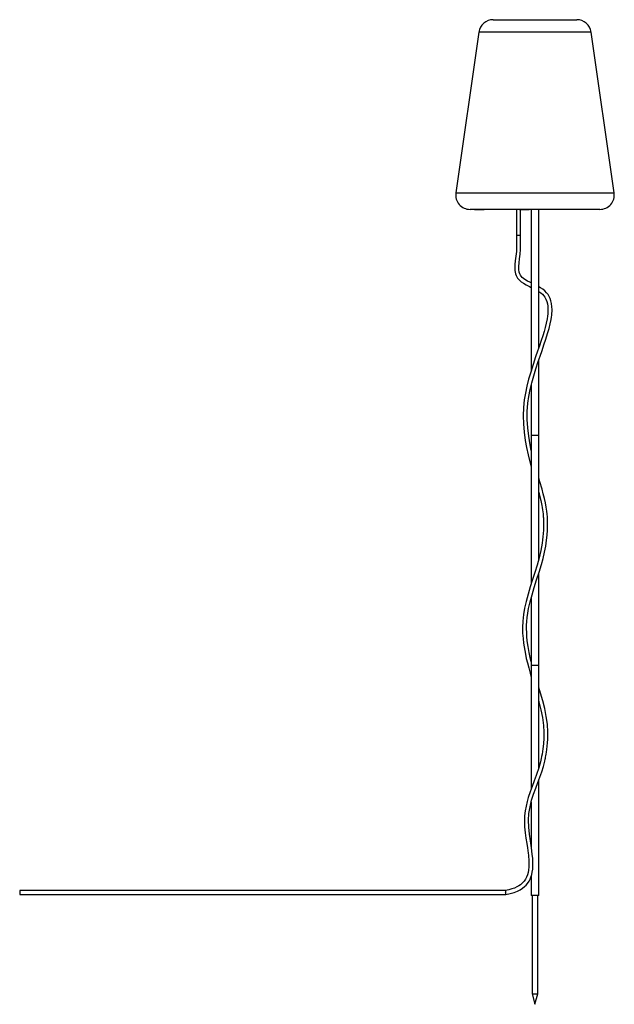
# Model space of a CAD drawing. Header units: millimetres. Extents: x -1314 to -279, y -831 to 882.
import ezdxf

# ---------------------------------------------------------------- set-up
doc = ezdxf.new("R2010")
doc.units = ezdxf.units.MM

msp = doc.modelspace()

# ---------------------------------------------------------------- linework, layer by layer
at = {"color": 7, "linetype": 'Continuous', "lineweight": 25}
for p, q in [((-489.7, 882.2), (-343.9, 882.2)), ((-514.4, 860.7), (-554.5, 580.7)), ((-279, 580.7), (-319.1, 860.7)), ((-303.8, 552.2), (-529.8, 552.2)), ((-522, 552.2), (-522, 551.2)), ((-515.9, 551.2), (-522, 551.2)), ((-521.9, 551.2), (-521.9, 552.2)), ((-521.5, 551.2), (-521.5, 552.2)), ((-518.5, 551.2), (-518.5, 552.2)), ((-517.6, 551.2), (-517.6, 552.2)), ((-517.4, 551.2), (-517.4, 551.1)), ((-516.9, 551.2), (-516.9, 552.2)), ((-516.3, 551.2), (-516.3, 552.2)), ((-516.1, 551.2), (-516.1, 551.1)), ((-515.9, 551.2), (-515.9, 552.2)), ((-515.9, 551.2), (-515.9, 552.2)), ((-515.1, 551.2), (-515.8, 551.2)), ((-515.4, 551.2), (-515.4, 552.2)), ((-515.1, 551.2), (-515.1, 552.2)), ((-515, 552.2), (-515, 551.2)), ((-515, 551.2), (-515, 552.2)), ((-515, 551.2), (-515, 552.2)), ((-515, 551.2), (-515, 552.2)), ((-515, 551.2), (-515, 552.2)), ((-514.5, 551.2), (-515, 551.2)), ((-514.9, 551.2), (-514.9, 552.2)), ((-514.9, 551.2), (-514.9, 552.2)), ((-514.8, 551.2), (-514.8, 552.2)), ((-514.8, 551.2), (-514.8, 552.2)), ((-514.7, 551.2), (-514.7, 552.2)), ((-514.7, 551.2), (-514.7, 552.2)), ((-514.6, 551.2), (-514.6, 552.2)), ((-514.5, 551.2), (-514.5, 552.2)), ((-514.5, 551.2), (-514.5, 552.2)), ((-514.5, 551.2), (-514.5, 552.2)), ((-514.5, 551.2), (-514.5, 552.2)), ((-510.6, 551.2), (-514.4, 551.2)), ((-514.3, 551.2), (-514.3, 552.2)), ((-514.1, 551.2), (-514.1, 552.2)), ((-513.8, 551.2), (-513.8, 552.2)), ((-513.5, 551.2), (-513.5, 552.2)), ((-513.3, 551.2), (-513.3, 552.2)), ((-513.2, 551.2), (-513.2, 552.2)), ((-513.1, 551.2), (-513.1, 552.2)), ((-512.9, 551.2), (-512.9, 552.2)), ((-512.8, 551.2), (-512.8, 552.2)), ((-512.5, 551.2), (-512.5, 552.2)), ((-512.1, 551.2), (-512.1, 552.2)), ((-511.6, 551.2), (-511.6, 552.2)), ((-511.1, 551.2), (-511.1, 552.2)), ((-510.8, 551.2), (-510.8, 552.2)), ((-510.6, 551.2), (-510.6, 552.2)), ((-510.6, 551.2), (-510.6, 552.2)), ((-510.3, 551.2), (-510.6, 551.2)), ((-510.4, 551.2), (-510.4, 552.2)), ((-510.4, 551.2), (-510.4, 552.2)), ((-510.4, 551.2), (-510.4, 552.2)), ((-510.3, 551.2), (-510.3, 552.2)), ((-510.3, 551.2), (-510.3, 552.2)), ((-510.3, 551.2), (-510.3, 552.2)), ((-509.9, 551.2), (-510.3, 551.2)), ((-510, 551.2), (-510, 552.2)), ((-510, 551.2), (-510, 552.2)), ((-510, 551.2), (-510, 552.2)), ((-510, 551.2), (-510, 552.2)), ((-509.9, 551.2), (-509.9, 552.2)), ((-509.9, 551.2), (-509.9, 552.2)), ((-509.9, 551.2), (-509.9, 552.2)), ((-509.6, 551.2), (-509.9, 551.2)), ((-509.7, 551.2), (-509.7, 552.2)), ((-509.7, 551.2), (-509.7, 552.2)), ((-509.7, 551.2), (-509.7, 552.2)), ((-509.6, 551.2), (-509.6, 552.2)), ((-509.6, 551.2), (-509.6, 552.2)), ((-509.6, 551.2), (-509.6, 552.2)), ((-509.6, 551.2), (-509.6, 552.2)), ((-509.4, 551.2), (-509.6, 551.2)), ((-509.5, 551.2), (-509.5, 552.2)), ((-509.5, 551.2), (-509.5, 552.2)), ((-509.4, 551.2), (-509.4, 552.2)), ((-509.4, 551.2), (-509.4, 552.2)), ((-509.4, 551.2), (-509.4, 552.2)), ((-509.4, 551.2), (-509.4, 552.2)), ((-509.4, 551.2), (-509.4, 552.2)), ((-509, 551.2), (-509.4, 551.2)), ((-509.1, 551.2), (-509.1, 552.2)), ((-509.1, 551.2), (-509.1, 552.2)), ((-509, 551.2), (-509, 552.2)), ((-509, 551.2), (-509, 552.2)), ((-509, 551.2), (-509, 552.2)), ((-509, 551.2), (-509, 552.2)), ((-508.4, 551.2), (-508.9, 551.2)), ((-508.7, 551.2), (-508.7, 552.2)), ((-508.4, 551.2), (-508.4, 552.2)), ((-508.4, 551.2), (-508.4, 552.2)), ((-507.7, 551.2), (-508.3, 551.2)), ((-507.8, 551.2), (-507.8, 552.2)), ((-507.8, 551.2), (-507.8, 552.2)), ((-507.8, 551.2), (-507.8, 552.2)), ((-507.7, 551.2), (-507.7, 552.2)), ((-507.7, 551.2), (-507.7, 552.2)), ((-507.7, 551.2), (-507.7, 552.2)), ((-505.1, 551.2), (-507.6, 551.2)), ((-506.8, 551.2), (-506.8, 552.2)), ((-505.1, 551.2), (-505.1, 552.2)), ((-505.1, 551.2), (-505.1, 552.2)), ((-505, 551.1), (-505, 552.2)), ((-449.1, 552.2), (-449.1, 506.8)), ((-443.9, 552.2), (-443.9, 551.2)), ((-426.7, 551.2), (-443.9, 551.2)), ((-443.4, 551.2), (-443.4, 552.2)), ((-442.1, 506.8), (-442.1, 551.2)), ((-441.6, 551.2), (-441.6, 552.2)), ((-439.8, 551.2), (-439.8, 552.2)), ((-439.7, 551.2), (-439.7, 552.2)), ((-435.3, 551.2), (-435.3, 552.2)), ((-432.9, 551.2), (-432.9, 552.2)), ((-432.4, 551.2), (-432.4, 552.2)), ((-431.9, 551.2), (-431.9, 552.2)), ((-431.2, 551.2), (-431.2, 552.2)), ((-430.8, 551.2), (-430.8, 552.2)), ((-430.8, 551.2), (-430.8, 552.2)), ((-430.2, 551.2), (-430.2, 552.2)), ((-429.9, 551.2), (-429.9, 552.2)), ((-428.3, 551.2), (-428.3, 552.2)), ((-428.1, 551.2), (-428.1, 552.2)), ((-427.7, 551.2), (-427.7, 552.2)), ((-427.3, 551.2), (-427.3, 552.2)), ((-426.8, 551.2), (-426.8, 552.2)), ((-426.7, 551.2), (-426.7, 552.2)), ((-423.3, 552.2), (-423.3, 272.5)), ((-410.3, 311.5), (-410.3, 552.2)), ((-410.3, -56.2), (-410.3, 289.8)), ((-423.3, 246.9), (-423.3, -98.9)), ((-410.3, 158.7), (-423.3, 158.7)), ((-410.3, -419.9), (-410.3, -81.2)), ((-423.3, -123.3), (-423.3, -455.9)), ((-410.3, -241.3), (-423.3, -241.3)), ((-410.3, -641.3), (-410.3, -441.2)), ((-423.3, -478.4), (-423.3, -556.2)), ((-423.3, -607.9), (-423.3, -641.3)), ((-1313.4, -632.7), (-1313.3, -632.7)), ((-468.1, -632.7), (-1313.3, -632.7)), ((-1313.3, -639.7), (-467.5, -639.7)), ((-410.3, -641.3), (-423.3, -641.3)), ((-421.8, -641.3), (-421.8, -812.8)), ((-411.8, -812.8), (-411.8, -641.3)), ((-421.8, -812.8), (-416.8, -830.8)), ((-421.8, -812.8), (-411.8, -812.8)), ((-416.8, -830.8), (-411.8, -812.8))]:
    msp.add_line(p, q, dxfattribs=at)
at = {"color": 8, "linetype": 'Continuous', "lineweight": 25}
for p, q in [((-319.1, 860.7), (-514.4, 860.7)), ((-554.5, 580.7), (-279, 580.7)), ((-442.1, 506.8), (-449.1, 506.8))]:
    msp.add_line(p, q, dxfattribs=at)
at = {"color": 7, "linetype": 'Continuous', "lineweight": 25, "flags": 128}
for points in [[(-449.1, 506.8), (-448.9, 497.4), (-448.8, 488.1), (-449.2, 479.1), (-450.2, 470.5), (-451.2, 462.5), (-451.8, 456.4), (-452, 450.9), (-451.8, 446), (-451.3, 442.7), (-450.6, 439.8), (-449.7, 437.2), (-448.6, 434.9), (-447, 432.5), (-445.4, 430.5), (-444, 429), (-440.9, 426.3), (-436.9, 423.6), (-432, 420.7), (-426.4, 417.8), (-423.3, 416.3)], [(-423.3, 424.1), (-425.7, 425.3), (-429.8, 427.5), (-434.4, 430.3), (-438.9, 433.9), (-440.7, 435.8), (-442.2, 437.9), (-443.4, 440.3), (-444.2, 443.1), (-444.9, 447.6), (-445, 453), (-444.5, 459.3), (-443.6, 466.4), (-442.7, 474.1), (-441.9, 482.4), (-441.8, 490.7), (-441.9, 499), (-442.1, 506.8)], [(-423.3, 132.7), (-425.3, 142.8), (-427.7, 157.8), (-429.4, 172.3), (-430.2, 186.6), (-430.2, 200.8), (-429.2, 215), (-427.6, 226.8), (-425.3, 238.6), (-422.4, 250.5), (-419, 262.6), (-415.2, 274.8), (-411.1, 287.3), (-407.9, 296.8), (-404.6, 306.5), (-401.2, 316.5), (-397.9, 326.5), (-394.8, 336.1), (-392.3, 345.1), (-390.2, 353.3), (-388.7, 360.8), (-388.1, 364.6), (-387.7, 368.2), (-387.4, 371.6), (-387.2, 374.7), (-387.2, 378.1), (-387.4, 382.7), (-388.1, 388.4), (-389.2, 393), (-390.5, 397), (-392.1, 400.5), (-394.1, 403.8), (-396.7, 407.1), (-399.7, 410.3), (-403.4, 413.3), (-407.4, 415.9), (-410.3, 417.5)], [(-410.3, 409.4), (-406.7, 407), (-403.8, 404.5), (-401.5, 402), (-399.6, 399.3), (-397.7, 395.9), (-396.1, 391.7), (-395.1, 387.7), (-394.5, 384), (-394.3, 381.2), (-394.2, 379.2), (-394.2, 377.4), (-394.2, 374.5), (-394.5, 370.7), (-395, 366.3), (-395.6, 362), (-397.2, 354), (-399, 346.8), (-401, 339.8), (-403.4, 332.1), (-406.1, 323.8), (-409.1, 314.9), (-412.3, 305.5), (-415.7, 295.6), (-420.2, 282.2), (-424.3, 269.2), (-428, 256.7), (-431.1, 244.6), (-433.6, 232.7), (-435.5, 221), (-436.9, 207.2), (-437.3, 193.2), (-436.9, 179), (-435.6, 164.6), (-433.7, 150), (-431.5, 137.8), (-428.9, 125.4), (-425.8, 112.8), (-423.3, 103.5)], [(-423.3, -234.8), (-424.5, -230.1), (-427, -218.6), (-428.8, -208.1), (-430.2, -198.4), (-430.9, -190.8), (-431.3, -183.8), (-431.5, -177.5), (-431.4, -171.4), (-431.1, -164.8), (-430.4, -157.7), (-429.4, -150.2), (-427.9, -142.1), (-425.3, -130.6), (-421.9, -118.3), (-418.1, -105.6), (-413.9, -92.5), (-409.6, -79.1), (-405.5, -65.4), (-402.7, -55), (-400.2, -44.3), (-398.2, -33.6), (-396.7, -23.6), (-395.7, -14.4), (-395.1, -6.1), (-394.9, 1.3), (-394.9, 7.9), (-395.1, 13), (-395.3, 17.3), (-395.7, 21.7), (-396.2, 27.2), (-397.2, 33.9), (-398.5, 41.5), (-400.2, 49.4), (-402.3, 57.4), (-404.6, 65.5), (-408.4, 78), (-410.3, 84.3)], [(-410.3, 59.9), (-408.7, 54.4), (-406.5, 45.4), (-404.8, 37.1), (-404.1, 33.3), (-403.6, 29.6), (-403.1, 26), (-402.8, 22.7), (-402.5, 19.7), (-402.3, 17.3), (-402.2, 15.6), (-402.1, 14.3), (-402, 11.8), (-401.9, 8.3), (-401.9, 3.8), (-401.9, -0.8), (-402.1, -6.1), (-402.5, -11.7), (-403, -17.4), (-403.7, -23), (-404.4, -28.5), (-406.8, -41.5), (-409.7, -54.2), (-413.2, -66.9), (-417, -79.3), (-421, -91.8), (-425, -104.4), (-428.9, -117.2), (-432.4, -130.2), (-434.9, -141.5), (-436.9, -152.9), (-438.1, -164.5), (-438.5, -175.3), (-438.3, -185.3), (-437.6, -194.4), (-436.7, -202.7), (-435.8, -209.1), (-434.7, -215.2), (-433.5, -221.8), (-431.9, -229), (-430, -236.9), (-427.8, -245.4), (-425.2, -254.6), (-423.3, -261)], [(-467.7, -639.8), (-459.9, -638.2), (-453.2, -636.2), (-447.5, -634), (-442.7, -631.5), (-438.5, -628.9), (-435, -626.1), (-432.1, -623.3), (-429.7, -620.4), (-427.2, -616.7), (-425.3, -613), (-423.8, -609.6), (-422.4, -605), (-421.5, -601.1), (-420.8, -595.7), (-420.4, -589.9), (-420.4, -583.6), (-420.8, -576.9), (-421.5, -569.6), (-422.9, -558.5), (-424.7, -546.7), (-426.4, -534.7), (-427.7, -522.6), (-428.2, -510.5), (-427.5, -498.7), (-425.5, -487.1), (-422.6, -475.8), (-419.2, -465.1), (-415.5, -454.9), (-411.8, -445.2), (-408.3, -435.8), (-405, -426.5), (-402.1, -417), (-400.9, -412.3), (-399.8, -407.8), (-399, -404.4), (-398.6, -402.4), (-398.3, -400.8), (-397.8, -398.6), (-397.3, -395.6), (-396.7, -391.9), (-396.1, -387.3), (-395.5, -381.9), (-394.9, -375.8), (-394.6, -369.7), (-394.5, -363.6), (-394.5, -357.5), (-395.3, -343.6), (-397.1, -329.9), (-399.8, -316.3), (-403.2, -303), (-407.1, -289.7), (-410.3, -279.4)], [(-410.3, -303.7), (-410, -304.8), (-406.5, -318.4), (-403.8, -332.1), (-402.1, -345.9), (-401.5, -357.3), (-401.5, -367.8), (-402.1, -377.4), (-403, -386.1), (-403.7, -391.1), (-404.4, -395.7), (-405.2, -399.6), (-405.8, -402.9), (-406.5, -405.9), (-407.3, -409.1), (-408.3, -413), (-409.6, -417.7), (-411.2, -422.8), (-412.8, -427.8), (-414.6, -432.7), (-416.3, -437.5), (-418.1, -442.2), (-421.7, -451.7), (-425.1, -461), (-428.5, -471), (-430.6, -478.2), (-432.4, -486), (-433.9, -494.2), (-434.9, -503), (-435.2, -512.3), (-434.8, -522.1), (-433.8, -532.3), (-432.5, -541.9), (-431.2, -550.8), (-430, -558.8), (-429.3, -563.4), (-428.7, -567.6), (-428.3, -571.5), (-427.9, -575.1), (-427.7, -578.4), (-427.5, -581.4), (-427.4, -584), (-427.4, -587.5), (-427.5, -591.9), (-428, -597.3), (-428.7, -601.3), (-429.8, -605.5), (-431.5, -609.9), (-433.2, -613.2), (-435.5, -616.4), (-438.4, -619.7), (-442, -622.8), (-445, -624.8), (-448.5, -626.7), (-452.5, -628.5), (-457.2, -630.2), (-462.6, -631.6), (-468.1, -632.7)], [(-467.5, -639.7), (-467.5, -639.7), (-467.6, -639.5), (-467.7, -639), (-467.8, -638.1), (-467.9, -637), (-468, -636.7), (-468, -636.7)]]:
    msp.add_lwpolyline(points, dxfattribs=at)
at = {"color": 7, "linetype": 'Continuous', "lineweight": 25}
for centre, radius, start, end in [((-489.7, 857.2), 25, 90, 171.8459), ((-343.9, 857.2), 25, 8.1541, 90), ((-529.8, 577.2), 25, 171.8459, 270), ((-303.8, 577.2), 25, 270, 8.1541), ((-1289.1, -636.2), 24.5, 171.8965, 188.3094), ((-445.9, -634.1), 22.2, 176.595, 186.7954)]:
    msp.add_arc(centre, radius, start, end, dxfattribs=at)

doc.saveas('drawing.dxf')
